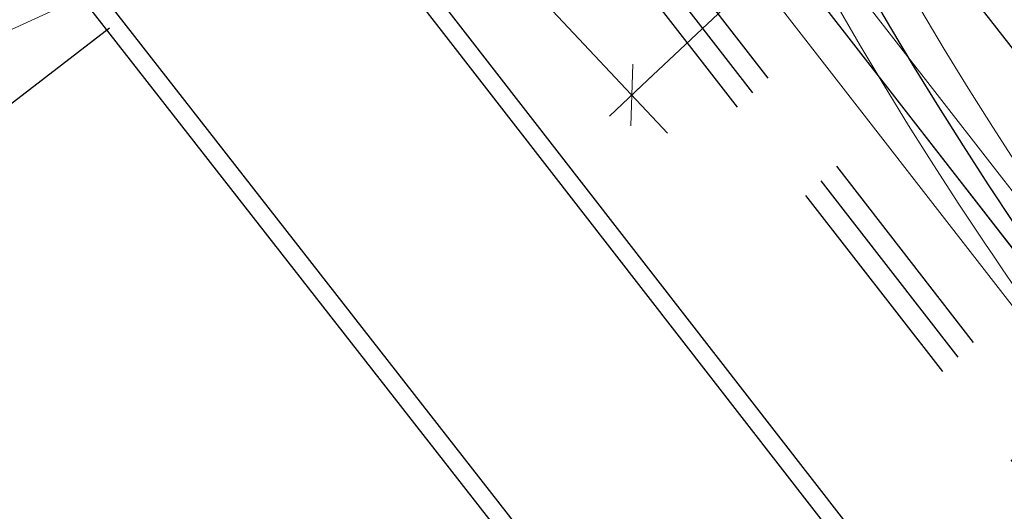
# Model space of a CAD drawing. Header units: metres. Extents: x 3458045 to 3462392, y 5482308 to 5484762.
# Tile 13 of 256: x 3459763 to 3459777, y 5483395 to 5483402. Entities that reach past the tile are written whole.
import ezdxf

# ---------------------------------------------------------------- set-up
doc = ezdxf.new("R2010")
doc.units = ezdxf.units.M
doc.header["$PDMODE"] = 3
doc.header["$PDSIZE"] = 0.1
for name, pattern in [('AUSGEZOGEN', [2, 1, 1]), ('VERDECKT', [9.525, 6.35, -3.175]), ('VERDECKT2', [4.7625, 3.175, -1.5875])]:
    doc.linetypes.add(name, pattern=pattern)
doc.layers.get('0').update_dxf_attribs({"linetype": 'CONTINUOUS'})
doc.layers.get('DEFPOINTS').update_dxf_attribs({"linetype": 'CONTINUOUS'})
for name, color, linetype in [('SP_ACHSE_6731', 7, 'CONTINUOUS'), ('SP_ACHSE_8901', 7, 'CONTINUOUS'), ('SP_ACHSE_8911', 7, 'CONTINUOUS'), ('SP_AXIS', 7, 'CONTINUOUS'), ('SP_BW5xx-StwWarenhofOst', 7, 'CONTINUOUS'), ('SP_Tunnelsohle_L7+8', 1, 'CONTINUOUS'), ('SP_Tunnelwand_L7+8', 2, 'VERDECKT2'), ('SP_Vb_Planung', 10, 'CONTINUOUS'), ('SP_VERM', 1, 'CONTINUOUS'), ('T__AXIS', 3, 'CONTINUOUS')]:
    doc.layers.add(name, color=color, linetype=linetype)
doc.styles.add('SP_F', font='romans.shx', dxfattribs={"width": 0.7, "bigfont": 'sp_f.shx'})
doc.linetypes.add('EISENBAHN', pattern='A,0.15,[130,ltypeshp.shx,S=0.25,R=0,X=0,Y=0],0.15', length=0.3)
doc.dimstyles.new('SOFI35$0', dxfattribs={"dimtxt": 3.5, "dimasz": 0.35, "dimexe": 0.9, "dimexo": 0.625, "dimgap": 0.945, "dimtad": 1, "dimdec": 3, "dimrnd": 0.001, "dimzin": 1, "dimdsep": 46, "dimtxsty": 'SP_F', "dimblk1": 'SOF_BEMSTR1', "dimblk2": 'SOF_BEMSTR2', "dimsah": 1, "dimcen": 3.5, "dimse1": 1, "dimse2": 1, "dimclrd": 1, "dimclre": 1, "dimclrt": 2, "dimaunit": 2, "dimazin": 0, "dimtfac": 1, "dimtdec": 3, "dimtmove": 0, "dimatfit": 3, "dimfxl": 1, "dimtolj": 1, "dimtzin": 0, "dimlwd": 0, "dimlwe": 0, "dimarcsym": 0})

# ---------------------------------------------------------------- blocks, each defined once
blk = doc.blocks.new('SOF_BEMSTR1')
at = {"color": 0, "linetype": 'ByBlock', "lineweight": -2}
for p, q in [((0, 20), (0, -8.5)), ((3.535, 3.535), (-3.535, -3.535)), ((-5, 0), (5, 0))]:
    blk.add_line(p, q, dxfattribs=at)
blk = doc.blocks.new('SOF_BEMSTR2')
at = {"color": 0, "linetype": 'ByBlock', "lineweight": -2}
for p, q in [((0, -20), (0, 8.5)), ((3.535, 3.535), (-3.535, -3.535)), ((-5, 0), (5, 0))]:
    blk.add_line(p, q, dxfattribs=at)
blk = doc.blocks.new('*D184')
at = {"layer": 'DEFPOINTS', "color": 0, "linetype": 'AUSGEZOGEN', "transparency": 16777216}
for p in [(3459782.287, 5483413.474), (3459770.474, 5483402.348), (3459771.775, 5483400.967)]:
    blk.add_point(p, dxfattribs=at)
at = {"layer": 'SP_VERM', "color": 1, "linetype": 'AUSGEZOGEN', "lineweight": 0, "transparency": 16777216}
blk.add_line((3459783.524, 5483412.032), (3459771.839, 5483401.027), dxfattribs=at)
at = {"layer": 'SP_VERM', "color": 1, "linetype": 'AUSGEZOGEN', "lineweight": 0, "transparency": 16777216, "xscale": 0.08750000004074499, "yscale": 0.08750000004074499, "zscale": 0.08750000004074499}
for name, p, rotation in [('SOF_BEMSTR1', (3459783.588, 5483412.092), 43.28543323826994), ('SOF_BEMSTR2', (3459771.775, 5483400.967), 223.2854332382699)]:
    blk.add_blockref(name, p, dxfattribs=dict(at, rotation=rotation))
at = {"layer": 'SP_VERM', "color": 2, "linetype": 'AUSGEZOGEN', "transparency": 16777216, "insert": (3459777.22, 5483407.02), "char_height": 0.875, "attachment_point": 5, "rotation": 43.2854, "style": 'SP_F'}
blk.add_mtext('\\A1;\\A1;16.22{\\H.7x;\\S7^ ;}', dxfattribs=at)

msp = doc.modelspace()

# ---------------------------------------------------------------- linework, layer by layer
at = {"layer": 'SP_ACHSE_6731'}
msp.add_lwpolyline([(3459675.7031, 5483617.3858, 0.2228231), (3459677.0437, 5483532.3132, 0.0025401), (3459677.5007, 5483531.3892, 0.0114891), (3459679.8618, 5483526.94, 0.0099571), (3459682.4115, 5483522.5961, 0.0084252), (3459685.1192, 5483518.3487, 0.0068933), (3459687.9557, 5483514.1863, 0.0053614), (3459690.8935, 5483510.0945, 0.0038296), (3459693.906, 5483506.0574, 0.0022977), (3459696.9678, 5483502.0574, 0.0007659), (3459700.054, 5483498.0763), (3459831.272, 5483329.1671, 0.2011722), (3459853.8419, 5483316.445, 0.0012629)], format="xyb", dxfattribs=at)
at = {"layer": 'SP_ACHSE_8901'}
msp.add_lwpolyline([(3459768.5919, 5483438.9957, 0.1922114), (3459777.2143, 5483399.1378, 0.0169098), (3459781.3186, 5483393.4689, 0.0169098)], format="xyb", dxfattribs=at)
at = {"layer": 'SP_ACHSE_8911'}
msp.add_lwpolyline([(3459784.236, 5483395.419, -0.0182745), (3459779.9669, 5483401.3496, -0.1898543), (3459772.019, 5483438.2528, -0.0048267)], format="xyb", dxfattribs=at)
at = {"layer": 'SP_AXIS'}
for points in [[(3459675.7031, 5483617.3858, 0.2228231), (3459677.0437, 5483532.3132, 0.0025401), (3459677.5007, 5483531.3892, 0.0114891), (3459679.8618, 5483526.94, 0.0099571), (3459682.4115, 5483522.5961, 0.0084252), (3459685.1192, 5483518.3487, 0.0068933), (3459687.9557, 5483514.1863, 0.0053614), (3459690.8935, 5483510.0945, 0.0038296), (3459693.906, 5483506.0574, 0.0022977), (3459696.9678, 5483502.0574, 0.0007659), (3459700.054, 5483498.0763), (3459831.272, 5483329.1671, 0.2011722), (3459853.8419, 5483316.445, 0.0012629)], [(3459768.5919, 5483438.9957, 0.1922114), (3459777.2143, 5483399.1378, 0.0169098), (3459781.3186, 5483393.4689, 0.0169098)], [(3459784.236, 5483395.419, -0.0182745), (3459779.9669, 5483401.3496, -0.1898543), (3459772.019, 5483438.2528, -0.0048267)]]:
    msp.add_lwpolyline(points, format="xyb", dxfattribs=at)
at = {"layer": 'SP_BW5xx-StwWarenhofOst', "color": 96, "linetype": 'VERDECKT', "ltscale": 0.5}
msp.add_line((3459768.1149, 5483404.8237), (3459760.1131, 5483398.661), dxfattribs=at)
at = {"layer": 'SP_BW5xx-StwWarenhofOst', "color": 96}
msp.add_line((3459774.8407, 5483388.4155), (3459762.0505, 5483404.7792), dxfattribs=at)
at = {"layer": 'SP_BW5xx-StwWarenhofOst', "color": 96, "ltscale": 0.5}
msp.add_lwpolyline([(3459778.171, 5483390.1691), (3459764.8212, 5483407.3536), (3459787.7719, 5483428.9703)], dxfattribs=at)
at = {"layer": 'SP_BW5xx-StwWarenhofOst', "color": 96}
for points in [[(3459778.3956, 5483390.2874), (3459764.8501, 5483407.7239)], [(3459762.3733, 5483404.7721), (3459775.0651, 5483388.5336)]]:
    msp.add_lwpolyline(points, dxfattribs=at)
at = {"layer": 'SP_BW5xx-StwWarenhofOst', "color": 96, "lineweight": 9}
msp.add_lwpolyline([(3459770.6979, 5483405.45), (3459754.3399, 5483397.96), (3459746.1199, 5483391.53), (3459742.94, 5483392.05), (3459740.7941, 5483390.4455)], dxfattribs=at)
at = {"layer": 'SP_Tunnelsohle_L7+8', "color": 1, "linetype": 'VERDECKT2'}
msp.add_lwpolyline([(3459768.4046, 5483407.0609), (3459779.8629, 5483392.3112, 0.2011722)], format="xyb", dxfattribs=at)
at = {"layer": 'SP_Tunnelwand_L7+8'}
for points in [[(3459785.2074, 5483396.2224, -0.0181771), (3459781.0157, 5483402.0479, -0.064239), (3459775.3188, 5483413.5732, -0.0048267)], [(3459768.8433, 5483407.4741), (3459780.3473, 5483392.6656, 0.2011722)], [(3459768.6239, 5483407.2675), (3459780.1051, 5483392.4884, 0.2011722)]]:
    msp.add_lwpolyline(points, format="xyb", dxfattribs=at)
at = {"layer": 'SP_Vb_Planung', "linetype": 'AUSGEZOGEN', "lineweight": 13, "ltscale": 13}
for points in [[(3459675.2472, 5483617.5909, 0.2228231), (3459676.5944, 5483532.0938, 0.0025401), (3459677.0537, 5483531.1652, 0.0114891), (3459679.4256, 5483526.6956, 0.0099571), (3459681.9854, 5483522.3345, 0.0084252), (3459684.7022, 5483518.0729, 0.0068933), (3459687.5465, 5483513.899, 0.0053614), (3459690.4905, 5483509.7985, 0.0038296), (3459693.5076, 5483505.7553, 0.0022977), (3459696.5721, 5483501.7517, 0.0007659), (3459699.6593, 5483497.7694), (3459830.8772, 5483328.8604, 0.2011722), (3459853.784, 5483315.9484, 0.0012629)], [(3459676.1591, 5483617.1806, 0.2228231), (3459677.493, 5483532.5326, 0.0025401), (3459677.9478, 5483531.6131, 0.0114891), (3459680.298, 5483527.1845, 0.0099571), (3459682.8376, 5483522.8577, 0.0084252), (3459685.5362, 5483518.6246, 0.0068933), (3459688.365, 5483514.4735, 0.0053614), (3459691.2965, 5483510.3904, 0.0038296), (3459694.3044, 5483506.3595, 0.0022977), (3459697.3634, 5483502.3632, 0.0007659), (3459700.4487, 5483498.3833), (3459831.6669, 5483329.4739, 0.2011722), (3459853.8999, 5483316.9416, 0.001261)], [(3459768.0988, 5483439.0787, 0.1922114), (3459776.7996, 5483398.8584, 0.0169098), (3459780.9237, 5483393.1621, 0.0169098)], [(3459769.0849, 5483438.9126, 0.1922114), (3459777.629, 5483399.4171, 0.0169098), (3459781.7134, 5483393.7756, 0.0169098)], [(3459783.8411, 5483395.1123, -0.0182745), (3459779.5507, 5483401.0725, -0.1898543), (3459771.5256, 5483438.334, -0.0048267)], [(3459784.6309, 5483395.7257, -0.0182745), (3459780.3831, 5483401.6267, -0.1898543), (3459772.5124, 5483438.1716, -0.0048267)]]:
    msp.add_lwpolyline(points, format="xyb", dxfattribs=at)
at = {"layer": 'SP_Vb_Planung', "linetype": 'EISENBAHN', "lineweight": 13, "ltscale": 13}
for points in [[(3459675.7031, 5483617.3858, 0.2228231), (3459677.0437, 5483532.3132, 0.0025401), (3459677.5007, 5483531.3892, 0.0114891), (3459679.8618, 5483526.94, 0.0099571), (3459682.4115, 5483522.5961, 0.0084252), (3459685.1192, 5483518.3487, 0.0068933), (3459687.9557, 5483514.1863, 0.0053614), (3459690.8935, 5483510.0945, 0.0038296), (3459693.906, 5483506.0574, 0.0022977), (3459696.9678, 5483502.0574, 0.0007659), (3459700.054, 5483498.0763), (3459831.272, 5483329.1671, 0.2011722), (3459853.8419, 5483316.445, 0.0012629)], [(3459768.5919, 5483438.9957, 0.1922114), (3459777.2143, 5483399.1378, 0.0169098), (3459781.3186, 5483393.4689, 0.0169098)], [(3459784.236, 5483395.419, -0.0182745), (3459779.9669, 5483401.3496, -0.1898543), (3459772.019, 5483438.2528, -0.0048267)]]:
    msp.add_lwpolyline(points, format="xyb", dxfattribs=at)
at = {"layer": 'T__AXIS'}
for points in [[(3459852.8088, 5483318.3544, -0.1909974), (3459832.6507, 5483330.2433), (3459701.7482, 5483498.7468, -0.0007641), (3459698.6548, 5483502.7371, -0.0022924), (3459695.5859, 5483506.7462, -0.0038207), (3459692.5662, 5483510.7926, -0.005349), (3459689.6213, 5483514.8936, -0.0068774), (3459686.7776, 5483519.0653, -0.0084057), (3459684.0627, 5483523.3219, -0.0099341), (3459681.5058, 5483527.6751, -0.0114626), (3459679.1375, 5483532.1336, -0.004929), (3459678.2644, 5483533.918, -0.2160712), (3459676.6775, 5483615.1548, -0.0091087)], [(3459782.854, 5483394.345, -0.0182748), (3459778.5101, 5483400.3795, -0.1903342), (3459770.3083, 5483438.634, -0.0047478)]]:
    msp.add_lwpolyline(points, format="xyb", dxfattribs=at)

# ---------------------------------------------------------------- block references
at = {"layer": 'SP_VERM', "color": 3, "linetype": 'AUSGEZOGEN', "lineweight": 0, "xscale": 0.250000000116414, "yscale": 0.250000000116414, "zscale": 0.250000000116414, "rotation": 113.3071862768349}
msp.add_blockref('SOF_BEMSTR2', (3459759.3354, 5483402.5326), dxfattribs=at)

# ---------------------------------------------------------------- dimensions: what is measured, and where the dimension line sits
at = {"layer": 'SP_VERM', "color": 1, "linetype": 'AUSGEZOGEN'}
dim = msp.add_linear_dim(base=(3459771.7754, 5483400.9665), p1=(3459782.2869, 5483413.4739), p2=(3459770.4743, 5483402.3479), angle=223.28543, text='\\A1;16.22{\\H.7x;\\S7^ ;}', dimstyle='SOFI35$0', dxfattribs=at)
dim.commit()
dim.dimension.update_dxf_attribs({"geometry": '*D184', "text_midpoint": (3459777.2197, 5483407.02)})

doc.saveas('drawing.dxf')
